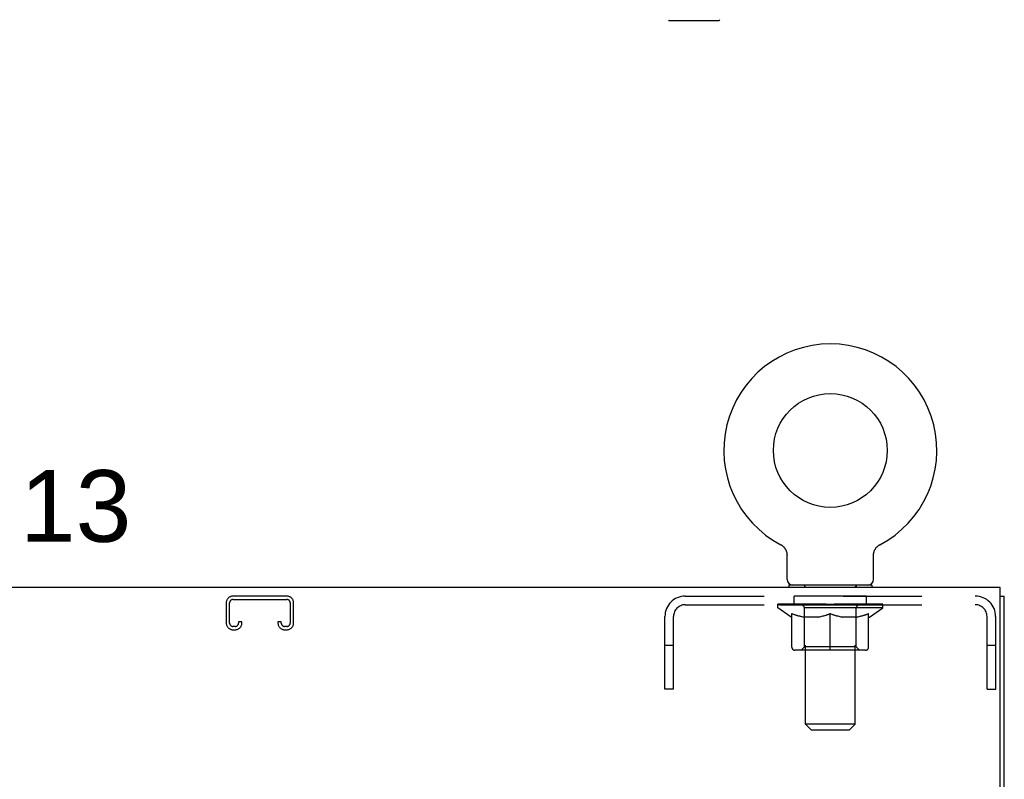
# Model space of a CAD drawing. Header units: inches. Extents: x 0 to 173, y 0 to 112.
# Tile 8 of 13: x 68 to 80, y 74 to 84. Entities that reach past the tile are written whole.
import ezdxf

# ---------------------------------------------------------------- set-up
doc = ezdxf.new("R2010")
doc.units = ezdxf.units.IN
doc.header["$LTSCALE"] = 9.537
doc.header["$MEASUREMENT"] = 0
doc.linetypes.add('HIDDEN', pattern=[0.2, 0.1, -0.1])
doc.layers.get('0').update_dxf_attribs({"linetype": 'CONTINUOUS'})
for name, color, linetype in [('02___PRT_ALL_AXES', 7, 'CONTINUOUS'), ('DEFAULT_2', 8, 'HIDDEN'), ('DIMENSIONS', 7, 'CONTINUOUS')]:
    doc.layers.add(name, color=color, linetype=linetype)
doc.styles.get("Standard").update_dxf_attribs({"font": 'arial.ttf'})
doc.dimstyles.new('DIMSTYLE_2', dxfattribs={"dimtxt": 0.867, "dimasz": 1.02, "dimexe": 0.09, "dimexo": 0.07, "dimgap": 0.0425, "dimtad": 0, "dimtih": 1, "dimtoh": 1, "dimzin": 4, "dimdsep": 46, "dimtxsty": 'Standard', "dimblk": '_FILLED', "dimblk1": '_FILLED', "dimblk2": '_FILLED', "dimcen": 0.09, "dimazin": 1, "dimtfac": 1, "dimtdec": 3, "dimtofl": 0, "dimtmove": 0, "dimatfit": 3, "dimldrblk": '_FILLED', "dimfxl": 0, "dimtolj": 1, "dimtzin": 4, "dimarcsym": 0})

# ---------------------------------------------------------------- blocks, each defined once
blk = doc.blocks.new('_FILLED')
at = {"color": 0, "linetype": 'ByBlock'}
blk.add_solid([(0, 0), (-1, 0.2), (-1, -0.2)], dxfattribs=at)
blk = doc.blocks.new('*D14')
at = {"layer": 'DIMENSIONS', "color": 2, "linetype": 'Continuous'}
for p, q in [((65.916, 73.938), (65.916, 77.674)), ((65.916, 77.674), (66.757, 77.674)), ((65.916, 72.813), (65.916, 70.773))]:
    blk.add_line(p, q, dxfattribs=at)
at = {"layer": 'DIMENSIONS', "color": 2, "linetype": 'Continuous', "xscale": 1.02, "yscale": 1.02, "zscale": 1.02}
for p, rotation in [((65.916, 73.938), 270), ((65.916, 72.813), 90)]:
    blk.add_blockref('_FILLED', p, dxfattribs=dict(at, rotation=rotation))
at = {"layer": 'DIMENSIONS', "color": 2, "linetype": 'Continuous', "insert": (67.191, 78.108), "char_height": 0.867, "width": 2.35605, "attachment_point": 1, "line_spacing_factor": 0.9}
blk.add_mtext('1.13', dxfattribs=at)

msp = doc.modelspace()

# ---------------------------------------------------------------- linework, layer by layer
at = {"color": 7, "linetype": 'Continuous'}
for p, q in [((76.646, 83.543), (76.059, 83.543)), ((77.399, 77.207), (77.399, 77.207)), ((77.399, 77.207), (77.404, 77.204)), ((77.4, 77.206), (77.402, 77.205)), ((77.404, 77.204), (77.408, 77.202)), ((77.408, 77.202), (77.412, 77.199)), ((77.412, 77.199), (77.417, 77.196)), ((77.417, 77.196), (77.421, 77.193)), ((77.421, 77.193), (77.425, 77.189)), ((77.425, 77.189), (77.429, 77.186)), ((77.429, 77.186), (77.433, 77.182)), ((77.433, 77.182), (77.436, 77.179)), ((77.436, 77.179), (77.44, 77.175)), ((77.44, 77.175), (77.443, 77.171)), ((77.443, 77.171), (77.446, 77.167)), ((77.446, 77.167), (77.45, 77.162)), ((77.449, 77.163), (77.452, 77.158)), ((77.452, 77.158), (77.455, 77.154)), ((77.458, 77.149), (77.46, 77.145)), ((77.46, 77.145), (77.463, 77.14)), ((78.535, 77.14), (78.537, 77.145)), ((78.537, 77.145), (78.54, 77.149)), ((78.54, 77.149), (78.542, 77.154)), ((78.542, 77.154), (78.545, 77.158)), ((78.545, 77.158), (78.548, 77.163)), ((78.548, 77.162), (78.551, 77.167)), ((78.551, 77.167), (78.554, 77.171)), ((78.554, 77.171), (78.558, 77.175)), ((78.558, 77.175), (78.561, 77.179)), ((78.561, 77.179), (78.565, 77.182)), ((78.565, 77.182), (78.569, 77.186)), ((78.569, 77.186), (78.573, 77.189)), ((78.573, 77.189), (78.577, 77.193)), ((78.577, 77.193), (78.581, 77.196)), ((78.581, 77.196), (78.585, 77.199)), ((78.585, 77.199), (78.589, 77.202)), ((78.589, 77.202), (78.594, 77.204)), ((78.589, 77.202), (78.591, 77.203)), ((78.594, 77.204), (78.598, 77.207)), ((78.595, 77.205), (78.597, 77.206)), ((78.598, 77.207), (78.598, 77.207)), ((77.463, 77.14), (77.465, 77.135)), ((77.465, 77.135), (77.467, 77.13)), ((77.467, 77.13), (77.468, 77.125)), ((77.468, 77.125), (77.47, 77.12)), ((77.47, 77.12), (77.471, 77.115)), ((77.471, 77.115), (77.472, 77.11)), ((77.472, 77.11), (77.473, 77.105)), ((77.473, 77.105), (77.474, 77.1)), ((77.476, 76.787), (77.476, 77.08)), ((78.522, 77.089), (78.523, 77.095)), ((78.522, 77.084), (78.522, 77.089)), ((78.522, 77.084), (78.522, 77.089)), ((78.522, 77.08), (78.522, 77.084)), ((78.522, 76.787), (78.522, 77.08)), ((78.523, 77.1), (78.524, 77.105)), ((78.523, 77.095), (78.523, 77.1)), ((78.524, 77.105), (78.525, 77.11)), ((78.525, 77.11), (78.526, 77.115)), ((78.526, 77.115), (78.528, 77.12)), ((78.528, 77.12), (78.529, 77.125)), ((78.529, 77.125), (78.531, 77.13)), ((78.531, 77.13), (78.533, 77.135)), ((78.533, 77.135), (78.535, 77.14)), ((77.499, 76.718), (77.499, 76.688)), ((78.499, 76.718), (77.499, 76.718)), ((78.499, 76.718), (78.499, 76.688)), ((80.051, 76.584), (80.103, 76.584))]:
    msp.add_line(p, q, dxfattribs=at)
at = {"color": 3, "linetype": 'Continuous'}
for p, q in [((80.051, 76.688), (50.155, 76.688)), ((80.051, 73.508), (80.051, 76.688)), ((80.103, 4.792), (80.103, 76.584))]:
    msp.add_line(p, q, dxfattribs=at)
at = {"color": 7, "linetype": 'Continuous'}
for points in [[(77.455, 77.154), (77.458, 77.149), (77.46, 77.145)], [(77.474, 77.1), (77.475, 77.095), (77.475, 77.089)], [(77.475, 77.095), (77.475, 77.089), (77.476, 77.084), (77.476, 77.08)]]:
    msp.add_lwpolyline(points, dxfattribs=at)
msp.add_circle((77.999, 78.346), 0.688, dxfattribs=at)
for centre, radius, start, end in [((76.059, 83.563), 0.0197, 203.607, 270), ((76.646, 83.563), 0.0197, 270, 336.393), ((77.999, 78.346), 1.288, 297.7005, 242.2995), ((77.545, 76.787), 0.069, 180, 270), ((78.453, 76.787), 0.069, 270, 360)]:
    msp.add_arc(centre, radius, start, end, dxfattribs=at)
at = {"layer": '02___PRT_ALL_AXES', "color": 8, "linetype": 'HIDDEN'}
for p, q in [((77.561, 76.48), (77.561, 76.584)), ((78.436, 76.584), (77.561, 76.584)), ((78.436, 76.48), (78.436, 76.584)), ((78.436, 76.48), (77.561, 76.48))]:
    msp.add_line(p, q, dxfattribs=at)
at = {"layer": 'DEFAULT_2', "color": 8, "linetype": 'HIDDEN'}
for p, q in [((77.407, 77.203), (77.408, 77.202)), ((78.598, 77.207), (78.598, 77.207)), ((77.686, 76.718), (77.686, 76.688)), ((77.699, 75.037), (77.699, 76.684)), ((78.299, 75.037), (78.299, 76.684)), ((78.311, 76.718), (78.311, 76.688)), ((71.429, 76.584), (70.776, 76.584)), ((76.245, 76.584), (79.752, 76.584)), ((70.696, 76.504), (70.696, 76.258)), ((70.736, 76.258), (70.736, 76.504)), ((70.776, 76.544), (71.429, 76.544)), ((71.469, 76.504), (71.469, 76.258)), ((71.509, 76.258), (71.509, 76.504)), ((76.245, 76.48), (79.752, 76.48)), ((77.365, 76.441), (77.365, 76.488)), ((78.632, 76.441), (77.365, 76.441)), ((77.525, 76.33), (77.365, 76.441)), ((77.375, 76.482), (77.375, 76.488)), ((77.384, 76.478), (77.384, 76.482)), ((77.384, 76.478), (78.614, 76.478)), ((77.393, 76.478), (77.393, 76.482)), ((77.394, 76.478), (77.394, 76.482)), ((77.404, 76.482), (77.404, 76.488)), ((77.42, 76.478), (77.42, 76.482)), ((77.422, 76.478), (77.422, 76.482)), ((77.45, 76.482), (77.45, 76.488)), ((77.465, 76.478), (77.465, 76.482)), ((77.467, 76.478), (77.467, 76.482)), ((77.672, 76.481), (77.47, 76.481)), ((77.514, 76.482), (77.514, 76.488)), ((77.515, 76.478), (77.515, 76.481)), ((77.516, 76.478), (77.516, 76.481)), ((77.519, 76.478), (77.519, 76.481)), ((77.526, 76.478), (77.526, 76.482)), ((77.526, 76.478), (77.526, 76.481)), ((77.529, 76.478), (77.529, 76.482)), ((77.533, 76.478), (77.533, 76.482)), ((77.537, 76.478), (77.537, 76.481)), ((77.551, 76.478), (77.551, 76.481)), ((77.569, 76.478), (77.569, 76.481)), ((77.57, 76.478), (77.57, 76.484)), ((77.59, 76.478), (77.59, 76.481)), ((77.59, 76.478), (77.59, 76.481)), ((77.592, 76.482), (77.592, 76.488)), ((77.601, 76.478), (77.601, 76.482)), ((77.605, 76.478), (77.605, 76.482)), ((77.615, 76.478), (77.615, 76.481)), ((77.626, 76.478), (77.626, 76.485)), ((77.642, 76.478), (77.642, 76.481)), ((77.645, 76.478), (77.645, 76.481)), ((77.672, 76.478), (77.672, 76.481)), ((77.739, 76.481), (77.677, 76.481)), ((77.682, 76.482), (77.682, 76.488)), ((77.686, 75.97), (77.686, 76.438)), ((77.689, 76.478), (77.689, 76.482)), ((77.694, 76.478), (77.694, 76.482)), ((77.7, 76.478), (77.7, 76.487)), ((77.704, 76.478), (77.704, 76.481)), ((77.715, 76.478), (77.715, 76.481)), ((77.739, 76.478), (77.739, 76.481)), ((77.814, 76.481), (77.755, 76.481)), ((77.775, 76.478), (77.775, 76.481)), ((77.782, 76.482), (77.782, 76.488)), ((77.786, 76.478), (77.786, 76.482)), ((77.788, 76.478), (77.788, 76.487)), ((77.791, 76.478), (77.791, 76.482)), ((77.798, 76.478), (77.798, 76.482)), ((77.814, 76.478), (77.814, 76.481)), ((77.894, 76.481), (77.84, 76.481)), ((77.853, 76.478), (77.853, 76.481)), ((77.884, 76.481), (77.999, 76.488)), ((77.889, 76.482), (77.889, 76.488)), ((77.889, 76.482), (77.889, 76.488)), ((77.889, 76.488), (77.889, 76.488)), ((77.889, 76.478), (77.889, 76.482)), ((77.893, 76.478), (77.893, 76.482)), ((77.894, 76.478), (77.894, 76.481)), ((77.895, 76.478), (77.895, 76.482)), ((77.978, 76.481), (77.93, 76.481)), ((77.935, 76.478), (77.935, 76.481)), ((77.978, 76.478), (77.978, 76.481)), ((77.996, 76.482), (77.996, 76.482)), ((77.996, 76.478), (77.996, 76.482)), ((77.996, 76.478), (77.996, 76.482)), ((77.999, 76.482), (77.999, 76.488)), ((78.001, 76.478), (78.001, 76.482)), ((78.001, 76.478), (78.001, 76.482)), ((78.001, 76.482), (78.001, 76.482)), ((78.003, 76.481), (78.068, 76.481)), ((78.02, 76.478), (78.02, 76.481)), ((78.036, 76.481), (78.036, 76.486)), ((78.036, 76.486), (78.113, 76.481)), ((78.057, 76.481), (78.057, 76.485)), ((78.062, 76.478), (78.062, 76.481)), ((78.103, 76.478), (78.103, 76.482)), ((78.103, 76.478), (78.103, 76.481)), ((78.103, 76.481), (78.158, 76.481)), ((78.104, 76.478), (78.104, 76.482)), ((78.108, 76.482), (78.108, 76.488)), ((78.108, 76.488), (78.109, 76.488)), ((78.108, 76.478), (78.108, 76.482)), ((78.109, 76.482), (78.109, 76.488)), ((78.145, 76.478), (78.145, 76.481)), ((78.184, 76.478), (78.184, 76.481)), ((78.184, 76.481), (78.243, 76.481)), ((78.199, 76.478), (78.199, 76.482)), ((78.207, 76.478), (78.207, 76.482)), ((78.209, 76.478), (78.209, 76.487)), ((78.212, 76.478), (78.212, 76.482)), ((78.215, 76.482), (78.215, 76.488)), ((78.223, 76.478), (78.223, 76.481)), ((78.259, 76.478), (78.259, 76.481)), ((78.259, 76.481), (78.321, 76.481)), ((78.283, 76.478), (78.283, 76.481)), ((78.294, 76.478), (78.294, 76.481)), ((78.298, 76.478), (78.298, 76.487)), ((78.304, 76.478), (78.304, 76.482)), ((78.309, 76.478), (78.309, 76.482)), ((78.311, 75.97), (78.311, 76.438)), ((78.315, 76.482), (78.315, 76.488)), ((78.326, 76.478), (78.326, 76.481)), ((78.326, 76.481), (78.527, 76.481)), ((78.353, 76.478), (78.353, 76.481)), ((78.356, 76.478), (78.356, 76.481)), ((78.371, 76.478), (78.371, 76.485)), ((78.383, 76.478), (78.383, 76.481)), ((78.392, 76.478), (78.392, 76.482)), ((78.396, 76.478), (78.396, 76.482)), ((78.406, 76.482), (78.406, 76.488)), ((78.407, 76.478), (78.407, 76.481)), ((78.407, 76.478), (78.407, 76.481)), ((78.428, 76.478), (78.428, 76.484)), ((78.428, 76.478), (78.428, 76.481)), ((78.446, 76.478), (78.446, 76.481)), ((78.46, 76.478), (78.46, 76.481)), ((78.465, 76.478), (78.465, 76.482)), ((78.468, 76.478), (78.468, 76.482)), ((78.472, 76.478), (78.472, 76.482)), ((78.472, 76.478), (78.472, 76.481)), ((78.473, 76.33), (78.632, 76.441)), ((78.479, 76.478), (78.479, 76.481)), ((78.482, 76.478), (78.482, 76.481)), ((78.482, 76.478), (78.482, 76.481)), ((78.484, 76.482), (78.484, 76.488)), ((78.53, 76.478), (78.53, 76.482)), ((78.533, 76.478), (78.533, 76.482)), ((78.547, 76.482), (78.547, 76.488)), ((78.576, 76.478), (78.576, 76.482)), ((78.578, 76.478), (78.578, 76.482)), ((78.594, 76.482), (78.594, 76.488)), ((78.604, 76.478), (78.604, 76.482)), ((78.605, 76.478), (78.605, 76.482)), ((78.614, 76.478), (78.614, 76.482)), ((78.622, 76.482), (78.622, 76.488)), ((78.632, 76.441), (78.632, 76.488)), ((75.999, 75.459), (75.999, 76.338)), ((76.103, 75.459), (76.103, 76.338)), ((77.525, 76.33), (77.535, 76.33)), ((77.535, 75.967), (77.535, 76.373)), ((77.857, 76.33), (77.678, 76.33)), ((77.999, 75.962), (77.999, 76.374)), ((78.32, 76.33), (78.14, 76.33)), ((78.462, 75.967), (78.462, 76.373)), ((78.462, 76.33), (78.473, 76.33)), ((79.895, 75.459), (79.895, 76.338)), ((79.999, 75.459), (79.999, 76.338)), ((70.804, 76.218), (70.776, 76.218)), ((70.844, 76.272), (70.844, 76.258)), ((70.884, 76.272), (70.844, 76.272)), ((70.884, 76.258), (70.884, 76.272)), ((71.321, 76.272), (71.321, 76.258)), ((71.361, 76.272), (71.321, 76.272)), ((71.361, 76.258), (71.361, 76.272)), ((71.429, 76.218), (71.401, 76.218)), ((70.776, 76.178), (70.804, 76.178)), ((71.401, 76.178), (71.429, 76.178)), ((76.103, 75.989), (75.999, 75.989)), ((77.686, 75.97), (77.646, 75.93)), ((78.311, 75.97), (77.686, 75.97)), ((77.999, 75.931), (77.999, 75.967)), ((77.999, 75.956), (77.999, 75.962)), ((78.311, 75.97), (78.351, 75.93)), ((79.999, 75.989), (79.895, 75.989)), ((78.425, 75.93), (77.572, 75.93)), ((76.103, 75.459), (75.999, 75.459)), ((79.895, 75.459), (79.999, 75.459)), ((77.768, 74.968), (77.699, 75.037)), ((78.299, 75.037), (77.699, 75.037)), ((78.23, 74.968), (78.299, 75.037)), ((77.768, 74.968), (78.23, 74.968))]:
    msp.add_line(p, q, dxfattribs=at)
for points in [[(77.535, 76.373), (77.561, 76.363), (77.586, 76.354), (77.611, 76.347), (77.636, 76.34), (77.661, 76.334), (77.685, 76.33)], [(77.678, 76.33), (77.654, 76.335), (77.631, 76.34), (77.607, 76.347), (77.583, 76.354), (77.559, 76.363), (77.535, 76.372)], [(77.848, 76.33), (77.873, 76.334), (77.898, 76.34), (77.922, 76.347), (77.948, 76.355), (77.973, 76.364), (77.999, 76.374)], [(77.999, 76.372), (77.974, 76.362), (77.95, 76.354), (77.927, 76.347), (77.904, 76.34), (77.88, 76.334), (77.857, 76.33)], [(77.999, 76.374), (78.025, 76.364), (78.05, 76.355), (78.075, 76.347), (78.1, 76.34), (78.125, 76.334), (78.15, 76.33)], [(78.14, 76.33), (78.117, 76.335), (78.093, 76.34), (78.07, 76.347), (78.047, 76.354), (78.023, 76.363), (77.999, 76.372)], [(78.312, 76.33), (78.337, 76.334), (78.362, 76.34), (78.386, 76.347), (78.411, 76.355), (78.437, 76.363), (78.462, 76.373)], [(78.462, 76.372), (78.438, 76.363), (78.414, 76.354), (78.39, 76.347), (78.366, 76.34), (78.343, 76.335), (78.32, 76.33)], [(77.999, 75.93), (77.999, 75.93), (77.999, 75.931)], [(77.999, 75.93), (77.999, 75.93), (77.999, 75.931)]]:
    msp.add_lwpolyline(points, dxfattribs=at)
for centre, radius, start, end in [((77.664, 76.684), 0.0345, 0, 90), ((78.333, 76.684), 0.0345, 90, 180), ((70.776, 76.504), 0.08, 90, 180), ((71.429, 76.504), 0.08, 0, 90), ((76.245, 76.338), 0.246, 90, 180), ((79.752, 76.338), 0.246, 0, 90), ((70.776, 76.504), 0.04, 90, 180), ((71.429, 76.504), 0.04, 0, 90), ((76.245, 76.338), 0.142, 90, 180), ((77.646, 76.438), 0.0398, 0, 90), ((78.351, 76.438), 0.0398, 90, 180), ((79.752, 76.338), 0.142, 0, 90), ((70.776, 76.258), 0.08, 180, 270), ((70.776, 76.258), 0.04, 180, 270), ((70.804, 76.258), 0.08, 270, 360), ((70.804, 76.258), 0.04, 270, 360), ((71.401, 76.258), 0.08, 180, 270), ((71.401, 76.258), 0.04, 180, 270), ((71.429, 76.258), 0.08, 270, 360), ((71.429, 76.258), 0.04, 270, 360), ((77.572, 75.967), 0.0371, 180, 270), ((78.425, 75.967), 0.0371, 270, 360)]:
    msp.add_arc(centre, radius, start, end, dxfattribs=at)
for centre, major_axis, ratio, start_param, end_param in [((77.999, 76.488), (0.633, 0.007), 0.05963, 2.96643, 3.140963), ((77.346, 76.476), (0.198, 0), 0.060556, 0.430652, 1.470503), ((77.999, 76.488), (0.633, 0), 0.060556, 3.141593, 3.316126), ((77.346, 76.47), (0.198, 0.002), 0.05963, 1.376596, 1.469874), ((77.999, 76.488), (0.633, 0.013), 0.05688, 2.791345, 2.965878), ((77.321, 76.476), (0.198, 0.002), 0.05963, 0.25549, 1.295341), ((77.39, 76.476), (0.198, -0.002), 0.05963, 0.605815, 1.645666), ((77.999, 76.488), (0.633, -0.007), 0.05963, -2.96643, -2.791898), ((77.39, 76.47), (0.198, 0), 0.060556, 1.551758, 1.645036), ((77.321, 76.47), (0.198, 0.004), 0.05688, 1.20151, 1.294789), ((77.391, 76.472), (0.164, 0.002), 0.05963, 1.065228, 1.614276), ((77.371, 76.472), (0.164, 0.003), 0.05688, 0.890143, 1.43919), ((77.429, 76.472), (0.164, 0), 0.060556, 1.240391, 1.789438), ((77.999, 76.488), (0.633, 0.019), 0.052395, 2.616403, 2.790936), ((77.318, 76.476), (0.198, 0.004), 0.05688, 0.080405, 1.120256), ((77.452, 76.476), (0.198, -0.004), 0.05688, 0.7809, 1.820751), ((77.999, 76.488), (0.633, -0.013), 0.05688, -2.791345, -2.616812), ((77.452, 76.47), (0.198, -0.002), 0.05963, 1.72692, 1.820198), ((77.318, 76.47), (0.198, 0.006), 0.052395, 1.026568, 1.119847), ((77.371, 76.472), (0.164, 0.005), 0.052395, 0.715201, 1.264248), ((77.485, 76.472), (0.164, -0.002), 0.05963, 1.415553, 1.9646), ((77.999, 76.488), (0.633, 0.025), 0.046319, 2.441654, 2.616187), ((77.532, 76.476), (0.198, -0.006), 0.052395, 0.955842, 1.995693), ((77.335, 76.476), (0.198, 0.006), 0.052395, -0.094537, 0.945314), ((77.999, 76.488), (0.633, -0.019), 0.052395, -2.616403, -2.44187), ((77.532, 76.47), (0.198, -0.004), 0.05688, 1.902006, 1.995284), ((77.335, 76.47), (0.198, 0.008), 0.046319, 0.851819, 0.945098), ((77.389, 76.472), (0.164, 0.006), 0.046319, 0.540452, 1.089499), ((77.556, 76.472), (0.164, -0.003), 0.05688, 1.590638, 2.139686), ((77.999, 76.488), (0.633, 0.029), 0.038841, 2.267123, 2.441656), ((77.625, 76.476), (0.198, -0.008), 0.046319, 1.130591, 2.170442), ((77.372, 76.476), (0.198, 0.008), 0.046319, -0.269286, 0.770565), ((77.999, 76.488), (0.633, -0.025), 0.046319, -2.441654, -2.267121), ((77.625, 76.47), (0.198, -0.006), 0.052395, 2.076947, 2.170226), ((77.372, 76.47), (0.198, 0.009), 0.038841, 0.677289, 0.770567), ((77.426, 76.472), (0.164, 0.008), 0.038841, 0.365921, 0.914969), ((77.64, 76.472), (0.164, -0.005), 0.052395, 1.76558, 2.314627), ((77.999, 76.488), (0.633, 0.033), 0.030195, 2.09281, 2.267343), ((77.73, 76.476), (0.198, -0.009), 0.038841, 1.305122, 2.344973), ((77.428, 76.476), (0.198, 0.009), 0.038841, -0.443817, 0.596034), ((77.999, 76.488), (0.633, -0.029), 0.038841, -2.267123, -2.092591), ((77.73, 76.47), (0.198, -0.008), 0.046319, 2.251696, 2.344975), ((77.428, 76.47), (0.198, 0.01), 0.030195, 0.502975, 0.596254), ((77.48, 76.472), (0.164, 0.009), 0.030195, 0.191608, 0.740655), ((77.736, 76.472), (0.164, -0.006), 0.046319, 1.940329, 2.489376), ((77.501, 76.476), (0.198, 0.01), 0.030195, -0.61813, 0.421721), ((77.999, 76.488), (0.633, 0.036), 0.020645, 1.918687, 2.09322), ((77.843, 76.476), (0.198, -0.01), 0.030195, 1.479435, 2.519286), ((77.999, 76.488), (0.633, -0.033), 0.030195, -2.09281, -1.918277), ((77.843, 76.47), (0.198, -0.009), 0.038841, 2.426227, 2.519505), ((77.501, 76.47), (0.198, 0.011), 0.020645, 0.328852, 0.422131), ((77.55, 76.472), (0.164, 0.009), 0.020645, 0.017485, 0.566532), ((77.839, 76.472), (0.164, -0.008), 0.038841, 2.11486, 2.663907), ((77.59, 76.476), (0.198, 0.011), 0.020645, -0.792253, 0.247598), ((77.999, 76.488), (0.633, 0.038), 0.010478, 1.744704, 1.919237), ((77.961, 76.476), (0.198, -0.011), 0.020645, 1.653558, 2.693409), ((77.999, 76.488), (0.633, -0.036), 0.020645, -1.918687, -1.744154), ((77.961, 76.47), (0.198, -0.01), 0.030195, 2.60054, 2.693819), ((77.59, 76.47), (0.198, 0.012), 0.010478, 0.154869, 0.248148), ((77.634, 76.472), (0.164, 0.01), 0.010478, 6.126688, 6.675735), ((77.948, 76.472), (0.164, -0.009), 0.030195, 2.289173, 2.83822), ((77.691, 76.476), (0.198, 0.012), 0.010478, -0.966236, -0.000846), ((78.079, 76.476), (0.198, -0.012), 0.010478, 1.827541, 2.867392), ((77.999, 76.488), (0.633, -0.038), 0.010478, -1.744704, -1.563007), ((78.079, 76.47), (0.198, -0.011), 0.020645, 2.774664, 2.867942), ((78.057, 76.472), (0.164, -0.009), 0.020645, 2.463296, 3.012344), ((77.918, 76.476), (0.198, 0.012), 0.010478, 0.274201, 1.314052), ((77.832, 76.472), (0.164, 0.01), 0.010478, -0.000483, 0.504314), ((77.802, 76.47), (0.198, 0.012), 0.010478, 0.099668, 0.192946), ((77.999, 76.488), (0.633, 0.038), 0.010478, -1.571421, -1.396888), ((78.196, 76.47), (0.198, -0.012), 0.010478, 2.74231, 2.948646), ((78.166, 76.472), (0.164, -0.01), 0.010478, 2.637279, 3.14189), ((78.037, 76.476), (0.198, 0.011), 0.020645, 0.448184, 1.488034), ((77.94, 76.472), (0.164, 0.009), 0.020645, 0.129249, 0.678296), ((77.918, 76.47), (0.198, 0.011), 0.020645, 0.273651, 0.366929), ((78.306, 76.476), (0.198, -0.012), 0.010478, -3.140747, -2.175357), ((77.999, 76.488), (0.633, 0.036), 0.020645, -1.397439, -1.222906), ((77.999, 76.488), (0.633, -0.038), 0.010478, 1.222355, 1.396888), ((78.155, 76.476), (0.198, 0.01), 0.030195, 0.622307, 1.662158), ((78.05, 76.472), (0.164, 0.009), 0.030195, 0.303372, 0.852419), ((78.363, 76.472), (0.164, -0.01), 0.010478, 2.749043, 3.29809), ((78.407, 76.476), (0.198, -0.011), 0.020645, 2.893995, 3.933846), ((78.037, 76.47), (0.198, 0.01), 0.030195, 0.447774, 0.541052), ((78.407, 76.47), (0.198, -0.012), 0.010478, 2.893445, 2.986723), ((77.999, 76.488), (0.633, 0.033), 0.030195, -1.223315, -1.048783), ((77.999, 76.488), (0.633, -0.036), 0.020645, 1.048373, 1.222906), ((78.268, 76.476), (0.198, 0.009), 0.038841, 0.79662, 1.836471), ((78.158, 76.472), (0.164, 0.008), 0.038841, 0.477686, 1.026733), ((78.447, 76.472), (0.164, -0.009), 0.020645, 2.57506, 3.124108), ((78.496, 76.476), (0.198, -0.01), 0.030195, 2.719872, 3.759723), ((78.372, 76.476), (0.198, 0.008), 0.046319, 0.971151, 2.011002), ((78.155, 76.47), (0.198, 0.009), 0.038841, 0.622087, 0.715366), ((78.496, 76.47), (0.198, -0.011), 0.020645, 2.719462, 2.812741), ((77.999, 76.488), (0.633, 0.029), 0.038841, -1.049002, -0.874469), ((77.999, 76.488), (0.633, -0.033), 0.030195, 0.87425, 1.048783), ((78.262, 76.472), (0.164, 0.006), 0.046319, 0.652216, 1.201263), ((78.466, 76.476), (0.198, 0.006), 0.052395, 1.1459, 2.185751), ((78.517, 76.472), (0.164, -0.009), 0.030195, 2.400937, 2.949985), ((78.57, 76.476), (0.198, -0.009), 0.038841, 2.545558, 3.585409), ((78.357, 76.472), (0.164, 0.005), 0.052395, 0.826965, 1.376012), ((78.268, 76.47), (0.198, 0.008), 0.046319, 0.796618, 0.889896), ((78.57, 76.47), (0.198, -0.01), 0.030195, 2.545339, 2.638617), ((78.545, 76.476), (0.198, 0.004), 0.05688, 1.320842, 2.360692), ((77.999, 76.488), (0.633, 0.025), 0.046319, -0.874471, -0.699939), ((77.999, 76.488), (0.633, -0.029), 0.038841, 0.699936, 0.874469), ((78.626, 76.476), (0.198, -0.008), 0.046319, 2.371028, 3.410879), ((78.572, 76.472), (0.164, -0.008), 0.038841, 2.226624, 2.775671), ((78.608, 76.476), (0.198, 0.002), 0.05963, 1.495927, 2.535778), ((78.442, 76.472), (0.164, 0.003), 0.05688, 1.001907, 1.550954), ((78.663, 76.476), (0.198, -0.006), 0.052395, 2.196279, 3.23613), ((78.372, 76.47), (0.198, 0.006), 0.052395, 0.971367, 1.064645), ((78.608, 76.472), (0.164, -0.006), 0.046319, 2.052093, 2.601141), ((78.652, 76.476), (0.198, 0), 0.060556, 1.671089, 2.71094), ((78.626, 76.47), (0.198, -0.009), 0.038841, 2.371026, 2.464304), ((78.68, 76.476), (0.198, -0.004), 0.05688, 2.021337, 3.061188), ((77.999, 76.488), (0.633, 0.019), 0.052395, -0.699723, -0.52519), ((77.999, 76.488), (0.633, -0.025), 0.046319, 0.525406, 0.699939), ((78.676, 76.476), (0.198, -0.002), 0.05963, 1.846251, 2.886102), ((78.513, 76.472), (0.164, 0.002), 0.05963, 1.176993, 1.72604), ((78.627, 76.472), (0.164, -0.005), 0.052395, 1.877344, 2.426392), ((78.568, 76.472), (0.164, 0), 0.060556, 1.352155, 1.901202), ((78.626, 76.472), (0.164, -0.003), 0.05688, 1.702402, 2.25145), ((78.606, 76.472), (0.164, -0.002), 0.05963, 1.527317, 2.076364), ((78.466, 76.47), (0.198, 0.004), 0.05688, 1.146309, 1.239587), ((78.663, 76.47), (0.198, -0.008), 0.046319, 2.196495, 2.289773), ((77.999, 76.488), (0.633, 0.013), 0.05688, -0.524781, -0.350248), ((77.999, 76.488), (0.633, -0.019), 0.052395, 0.350657, 0.52519), ((78.545, 76.47), (0.198, 0.002), 0.05963, 1.321394, 1.414673), ((78.68, 76.47), (0.198, -0.006), 0.052395, 2.021746, 2.115024), ((77.999, 76.488), (0.633, 0.007), 0.05963, -0.349695, -0.175162), ((77.999, 76.488), (0.633, -0.013), 0.05688, 0.175715, 0.350248), ((78.608, 76.47), (0.198, 0), 0.060556, 1.496556, 1.589835), ((78.676, 76.47), (0.198, -0.004), 0.05688, 1.846804, 1.940083), ((78.652, 76.47), (0.198, -0.002), 0.05963, 1.671719, 1.764997), ((77.999, 76.488), (0.633, 0), 0.060556, -0.174533, 0), ((77.999, 76.488), (0.633, -0.007), 0.05963, 0.000629, 0.175162)]:
    msp.add_ellipse(centre, major_axis=major_axis, ratio=ratio, start_param=start_param, end_param=end_param, dxfattribs=at)

# ---------------------------------------------------------------- dimensions: what is measured, and where the dimension line sits
at = {"layer": 'DIMENSIONS', "color": 2, "linetype": 'Continuous'}
dim = msp.add_linear_dim(base=(65.915541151, 73.938162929), p1=(75.540224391, 72.813162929), p2=(50.539724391, 73.938162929), angle=90, dimstyle='DIMSTYLE_2', dxfattribs=at)
dim.commit()
dim.dimension.update_dxf_attribs({"geometry": '*D14', "text_midpoint": (68.406117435, 77.669281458), "dimtype": 160})

doc.saveas('drawing.dxf')
